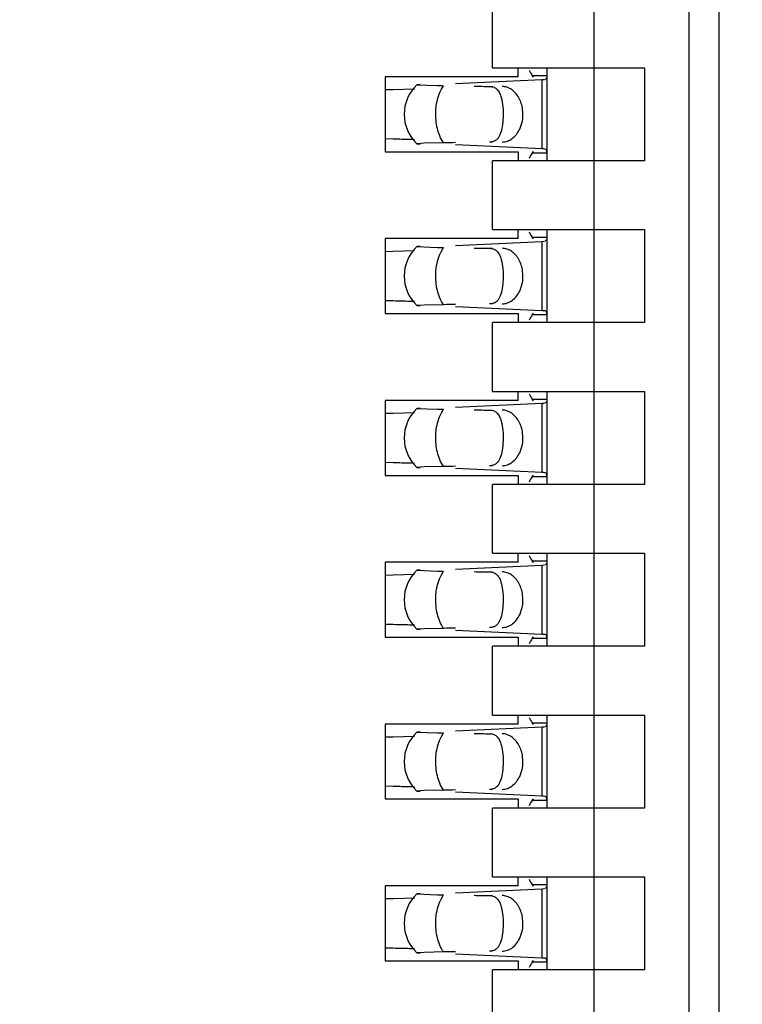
# Model space of a CAD drawing. Header units: inches. Extents: x 0 to 22, y 0 to 17.
# Tile 44 of 61: x 4.039 to 4.18, y 9.7 to 9.892. Entities that reach past the tile are written whole.
import ezdxf

# ---------------------------------------------------------------- set-up
doc = ezdxf.new("R2010")
doc.units = ezdxf.units.IN
doc.header["$LTSCALE"] = 1.21
doc.header["$MEASUREMENT"] = 0
doc.layers.get('0').update_dxf_attribs({"linetype": 'CONTINUOUS'})
doc.layers.add('DIMENSIONS', color=7, linetype='CONTINUOUS')
doc.styles.get("Standard").update_dxf_attribs({"font": 'txt', "width": 0.8})
doc.dimstyles.new('DIMSTYLE_1', dxfattribs={"dimtxt": 0.125, "dimasz": 0.18, "dimexe": 0.18, "dimexo": 0.0625, "dimgap": 0.09, "dimtad": 0, "dimtih": 1, "dimtoh": 1, "dimdec": 3, "dimzin": 4, "dimdsep": 46, "dimtxsty": 'STANDARD', "dimblk": '_FILLED', "dimblk1": '_FILLED', "dimblk2": '_FILLED', "dimcen": 0.09, "dimadec": 0, "dimazin": 0, "dimtp": 0.01, "dimtm": 0.01, "dimtfac": 1, "dimtdec": 3, "dimtofl": 0, "dimtmove": 0, "dimatfit": 3, "dimldrblk": '_FILLED', "dimfxl": 1, "dimtolj": 1, "dimtzin": 4, "dimarcsym": 0})

# ---------------------------------------------------------------- blocks, each defined once
blk = doc.blocks.new('*D16')
at = {"layer": 'DIMENSIONS', "color": 2, "linetype": 'CONTINUOUS'}
blk.add_line((4.337998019, 6.2692184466), (3.445098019, 6.2692184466), dxfattribs=at)
at = {"layer": 'DIMENSIONS', "color": 2, "linetype": 'CONTINUOUS', "insert": (3.382598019, 6.3317184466), "char_height": 0.125, "width": 1.525, "attachment_point": 3, "line_spacing_factor": 0.9}
blk.add_mtext('-4.822{\\Ftxt.shx;\\W1.000000;\\H0.125000; }[122.48]', dxfattribs=at)
blk = doc.blocks.new('_FILLED')
at = {"color": 0, "linetype": 'BYBLOCK'}
blk.add_solid([(0, 0), (-1, 0.1736111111), (-1, -0.1736111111)], dxfattribs=at)
blk = doc.blocks.new('*D17')
at = {"layer": 'DIMENSIONS', "color": 2, "linetype": 'CONTINUOUS'}
for p, q in [((3.7807905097, 6.1477749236), (3.6201636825, 5.9958963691)), ((4.326098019, 6.1477749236), (3.7807905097, 6.1477749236)), ((3.6201636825, 5.9958963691), (3.445098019, 5.9958963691))]:
    blk.add_line(p, q, dxfattribs=at)
at = {"layer": 'DIMENSIONS', "color": 2, "linetype": 'CONTINUOUS', "insert": (3.382598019, 6.0583963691), "char_height": 0.125, "width": 1.525, "attachment_point": 3, "line_spacing_factor": 0.9}
blk.add_mtext('-4.943{\\Ftxt.shx;\\W1.000000;\\H0.125000; }[125.56]', dxfattribs=at)

msp = doc.modelspace()

# ---------------------------------------------------------------- linework, layer by layer
at = {"color": 7, "linetype": 'CONTINUOUS'}
for p, q in [((4.1755444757, 7.385423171), (4.1755444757, 10.2200688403)), ((4.1696389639, 10.1019586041), (4.1696389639, 7.5035334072)), ((4.1511350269, 10.0885727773), (4.1511350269, 7.516919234)), ((4.1314499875, 9.8826672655), (4.1314499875, 9.8960530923)), ((4.1314499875, 9.8826672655), (4.1609775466, 9.8826672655)), ((4.1364106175, 9.880895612), (4.1364106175, 9.8826672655)), ((4.1420799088, 9.8645570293), (4.1420799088, 9.8826672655)), ((4.1609775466, 9.8826672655), (4.1609775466, 9.8645570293)), ((4.1105838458, 9.880895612), (4.1105838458, 9.8663286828)), ((4.1364106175, 9.880895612), (4.1105838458, 9.880895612)), ((4.1391347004, 9.8811738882), (4.1420799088, 9.8811738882)), ((4.1394246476, 9.880846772), (4.1391347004, 9.8811738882)), ((4.1416927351, 9.8803856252), (4.1420382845, 9.8807892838)), ((4.1420382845, 9.8807892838), (4.1420799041, 9.8811620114)), ((4.1420799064, 9.8811635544), (4.1420789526, 9.8812321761)), ((4.1167300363, 9.8793491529), (4.1207671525, 9.8791958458)), ((4.1173599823, 9.879401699), (4.1167799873, 9.8793626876)), ((4.1242299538, 9.879570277), (4.141113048, 9.8803543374)), ((4.1411130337, 9.8803547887), (4.1415281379, 9.8803766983)), ((4.1106000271, 9.8784255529), (4.1121165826, 9.878457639)), ((4.1121165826, 9.878457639), (4.1162747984, 9.8785678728)), ((4.1367262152, 9.8707062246), (4.1372032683, 9.8720988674)), ((4.1121165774, 9.8687667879), (4.1106000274, 9.8687988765)), ((4.1181465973, 9.867967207), (4.1167301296, 9.8678750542)), ((4.1167301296, 9.8678750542), (4.1173600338, 9.8678225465)), ((4.1218945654, 9.8680471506), (4.1181465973, 9.867967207)), ((4.141113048, 9.8668699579), (4.1242299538, 9.8676540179)), ((4.1313021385, 9.8682402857), (4.1308702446, 9.8681987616)), ((4.1105838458, 9.8663286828), (4.1364106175, 9.8663286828)), ((4.1364106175, 9.8663286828), (4.1364106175, 9.8645570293)), ((4.1391347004, 9.8660504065), (4.1394246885, 9.8663775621)), ((4.1420799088, 9.8660504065), (4.1391347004, 9.8660504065)), ((4.1416927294, 9.8668366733), (4.1413348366, 9.8668585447)), ((4.1419108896, 9.8666970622), (4.1416927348, 9.8668385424)), ((4.1420799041, 9.8660622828), (4.1419108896, 9.8666970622)), ((4.1420789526, 9.8659921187), (4.1420799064, 9.8660607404)), ((4.1314499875, 9.8511712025), (4.1314499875, 9.8645570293)), ((4.1609775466, 9.8645570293), (4.1314499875, 9.8645570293)), ((4.1314499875, 9.8511712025), (4.1609775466, 9.8511712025)), ((4.1364106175, 9.849399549), (4.1364106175, 9.8511712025)), ((4.1420799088, 9.8330609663), (4.1420799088, 9.8511712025)), ((4.1609775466, 9.8511712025), (4.1609775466, 9.8330609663)), ((4.1105838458, 9.849399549), (4.1105838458, 9.8348326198)), ((4.1364106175, 9.849399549), (4.1105838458, 9.849399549)), ((4.1242299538, 9.848074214), (4.141113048, 9.8488582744)), ((4.1391347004, 9.8496778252), (4.1420799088, 9.8496778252)), ((4.1394246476, 9.8493507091), (4.1391347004, 9.8496778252)), ((4.1411130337, 9.8488587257), (4.1415281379, 9.8488806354)), ((4.1416927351, 9.8488895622), (4.1420382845, 9.8492932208)), ((4.1420382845, 9.8492932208), (4.1420799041, 9.8496659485)), ((4.1420799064, 9.8496674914), (4.1420789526, 9.8497361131)), ((4.1106000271, 9.8469294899), (4.1121165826, 9.846961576)), ((4.1121165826, 9.846961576), (4.1162747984, 9.8470718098)), ((4.1167300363, 9.8478530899), (4.1207671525, 9.8476997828)), ((4.1173599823, 9.847905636), (4.1167799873, 9.8478666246)), ((4.1367262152, 9.8392101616), (4.1372032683, 9.8406028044)), ((4.1121165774, 9.8372707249), (4.1106000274, 9.8373028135)), ((4.1313021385, 9.8367442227), (4.1308702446, 9.8367026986)), ((4.1105838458, 9.8348326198), (4.1364106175, 9.8348326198)), ((4.1181465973, 9.836471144), (4.1167301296, 9.8363789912)), ((4.1167301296, 9.8363789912), (4.1173600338, 9.8363264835)), ((4.1218945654, 9.8365510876), (4.1181465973, 9.836471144)), ((4.141113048, 9.8353738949), (4.1242299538, 9.8361579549)), ((4.1364106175, 9.8348326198), (4.1364106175, 9.8330609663)), ((4.1391347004, 9.8345543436), (4.1394246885, 9.8348814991)), ((4.1416927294, 9.8353406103), (4.1413348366, 9.8353624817)), ((4.1419108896, 9.8352009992), (4.1416927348, 9.8353424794)), ((4.1420799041, 9.8345662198), (4.1419108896, 9.8352009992)), ((4.1314499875, 9.8196751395), (4.1314499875, 9.8330609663)), ((4.1609775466, 9.8330609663), (4.1314499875, 9.8330609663)), ((4.1420799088, 9.8345543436), (4.1391347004, 9.8345543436)), ((4.1420789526, 9.8344960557), (4.1420799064, 9.8345646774)), ((4.1314499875, 9.8196751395), (4.1609775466, 9.8196751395)), ((4.1364106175, 9.817903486), (4.1364106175, 9.8196751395)), ((4.1420799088, 9.8015649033), (4.1420799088, 9.8196751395)), ((4.1609775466, 9.8196751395), (4.1609775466, 9.8015649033)), ((4.1105838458, 9.817903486), (4.1105838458, 9.8033365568)), ((4.1364106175, 9.817903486), (4.1105838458, 9.817903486)), ((4.1391347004, 9.8181817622), (4.1420799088, 9.8181817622)), ((4.1394246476, 9.8178546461), (4.1391347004, 9.8181817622)), ((4.1416927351, 9.8173934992), (4.1420382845, 9.8177971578)), ((4.1420382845, 9.8177971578), (4.1420799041, 9.8181698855)), ((4.1420799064, 9.8181714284), (4.1420789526, 9.8182400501)), ((4.1121165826, 9.815465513), (4.1162747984, 9.8155757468)), ((4.1167300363, 9.8163570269), (4.1207671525, 9.8162037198)), ((4.1173599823, 9.816409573), (4.1167799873, 9.8163705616)), ((4.1242299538, 9.816578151), (4.141113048, 9.8173622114)), ((4.1411130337, 9.8173626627), (4.1415281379, 9.8173845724)), ((4.1106000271, 9.8154334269), (4.1121165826, 9.815465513)), ((4.1367262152, 9.8077140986), (4.1372032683, 9.8091067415)), ((4.1121165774, 9.8057746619), (4.1106000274, 9.8058067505)), ((4.1181465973, 9.804975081), (4.1167301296, 9.8048829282)), ((4.1167301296, 9.8048829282), (4.1173600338, 9.8048304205)), ((4.1218945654, 9.8050550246), (4.1181465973, 9.804975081)), ((4.141113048, 9.8038778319), (4.1242299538, 9.8046618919)), ((4.1313021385, 9.8052481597), (4.1308702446, 9.8052066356)), ((4.1105838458, 9.8033365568), (4.1364106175, 9.8033365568)), ((4.1364106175, 9.8033365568), (4.1364106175, 9.8015649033)), ((4.1391347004, 9.8030582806), (4.1394246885, 9.8033854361)), ((4.1420799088, 9.8030582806), (4.1391347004, 9.8030582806)), ((4.1416927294, 9.8038445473), (4.1413348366, 9.8038664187)), ((4.1419108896, 9.8037049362), (4.1416927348, 9.8038464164)), ((4.1420799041, 9.8030701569), (4.1419108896, 9.8037049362)), ((4.1420789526, 9.8029999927), (4.1420799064, 9.8030686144)), ((4.1314499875, 9.7881790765), (4.1314499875, 9.8015649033)), ((4.1609775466, 9.8015649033), (4.1314499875, 9.8015649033)), ((4.1314499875, 9.7881790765), (4.1609775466, 9.7881790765)), ((4.1364106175, 9.786407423), (4.1364106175, 9.7881790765)), ((4.1420799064, 9.7866753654), (4.1420789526, 9.7867439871)), ((4.1420799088, 9.7700688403), (4.1420799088, 9.7881790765)), ((4.1609775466, 9.7881790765), (4.1609775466, 9.7700688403)), ((4.1105838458, 9.786407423), (4.1105838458, 9.7718404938)), ((4.1364106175, 9.786407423), (4.1105838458, 9.786407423)), ((4.1167300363, 9.7848609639), (4.1207671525, 9.7847076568)), ((4.1173599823, 9.78491351), (4.1167799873, 9.7848744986)), ((4.1242299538, 9.785082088), (4.141113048, 9.7858661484)), ((4.1391347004, 9.7866856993), (4.1420799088, 9.7866856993)), ((4.1394246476, 9.7863585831), (4.1391347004, 9.7866856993)), ((4.1411130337, 9.7858665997), (4.1415281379, 9.7858885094)), ((4.1416927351, 9.7858974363), (4.1420382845, 9.7863010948)), ((4.1420382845, 9.7863010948), (4.1420799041, 9.7866738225)), ((4.1106000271, 9.7839373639), (4.1121165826, 9.78396945)), ((4.1121165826, 9.78396945), (4.1162747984, 9.7840796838)), ((4.1367262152, 9.7762180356), (4.1372032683, 9.7776106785)), ((4.1121165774, 9.7742785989), (4.1106000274, 9.7743106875)), ((4.1181465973, 9.773479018), (4.1167301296, 9.7733868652)), ((4.1167301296, 9.7733868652), (4.1173600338, 9.7733343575)), ((4.1218945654, 9.7735589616), (4.1181465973, 9.773479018)), ((4.1313021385, 9.7737520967), (4.1308702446, 9.7737105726)), ((4.1105838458, 9.7718404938), (4.1364106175, 9.7718404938)), ((4.141113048, 9.7723817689), (4.1242299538, 9.7731658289)), ((4.1364106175, 9.7718404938), (4.1364106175, 9.7700688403)), ((4.1391347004, 9.7715622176), (4.1394246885, 9.7718893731)), ((4.1420799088, 9.7715622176), (4.1391347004, 9.7715622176)), ((4.1416927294, 9.7723484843), (4.1413348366, 9.7723703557)), ((4.1419108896, 9.7722088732), (4.1416927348, 9.7723503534)), ((4.1420799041, 9.7715740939), (4.1419108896, 9.7722088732)), ((4.1420789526, 9.7715039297), (4.1420799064, 9.7715725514)), ((4.1314499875, 9.7566830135), (4.1314499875, 9.7700688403)), ((4.1609775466, 9.7700688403), (4.1314499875, 9.7700688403)), ((4.1314499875, 9.7566830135), (4.1609775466, 9.7566830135)), ((4.1364106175, 9.75491136), (4.1364106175, 9.7566830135)), ((4.1420799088, 9.7385727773), (4.1420799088, 9.7566830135)), ((4.1609775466, 9.7566830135), (4.1609775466, 9.7385727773)), ((4.1105838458, 9.75491136), (4.1105838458, 9.7403444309)), ((4.1364106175, 9.75491136), (4.1105838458, 9.75491136)), ((4.1242299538, 9.7535860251), (4.141113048, 9.7543700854)), ((4.1391347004, 9.7551896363), (4.1420799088, 9.7551896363)), ((4.1394246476, 9.7548625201), (4.1391347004, 9.7551896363)), ((4.1411130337, 9.7543705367), (4.1415281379, 9.7543924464)), ((4.1416927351, 9.7544013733), (4.1420382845, 9.7548050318)), ((4.1420382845, 9.7548050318), (4.1420799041, 9.7551777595)), ((4.1420799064, 9.7551793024), (4.1420789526, 9.7552479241)), ((4.1106000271, 9.7524413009), (4.1121165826, 9.7524733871)), ((4.1121165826, 9.7524733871), (4.1162747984, 9.7525836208)), ((4.1167300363, 9.7533649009), (4.1207671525, 9.7532115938)), ((4.1173599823, 9.753417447), (4.1167799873, 9.7533784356)), ((4.1367262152, 9.7447219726), (4.1372032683, 9.7461146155)), ((4.1121165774, 9.7427825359), (4.1106000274, 9.7428146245)), ((4.1181465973, 9.741982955), (4.1167301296, 9.7418908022)), ((4.1167301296, 9.7418908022), (4.1173600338, 9.7418382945)), ((4.1218945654, 9.7420628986), (4.1181465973, 9.741982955)), ((4.141113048, 9.740885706), (4.1242299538, 9.7416697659)), ((4.1313021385, 9.7422560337), (4.1308702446, 9.7422145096)), ((4.1416927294, 9.7408524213), (4.1413348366, 9.7408742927)), ((4.1419108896, 9.7407128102), (4.1416927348, 9.7408542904)), ((4.1105838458, 9.7403444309), (4.1364106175, 9.7403444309)), ((4.1364106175, 9.7403444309), (4.1364106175, 9.7385727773)), ((4.1391347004, 9.7400661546), (4.1394246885, 9.7403933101)), ((4.1420799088, 9.7400661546), (4.1391347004, 9.7400661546)), ((4.1420799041, 9.7400780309), (4.1419108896, 9.7407128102)), ((4.1420789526, 9.7400078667), (4.1420799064, 9.7400764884)), ((4.1314499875, 9.7251869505), (4.1314499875, 9.7385727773)), ((4.1609775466, 9.7385727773), (4.1314499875, 9.7385727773)), ((4.1314499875, 9.7251869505), (4.1609775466, 9.7251869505)), ((4.1364106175, 9.723415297), (4.1364106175, 9.7251869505)), ((4.1391347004, 9.7236935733), (4.1420799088, 9.7236935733)), ((4.1394246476, 9.7233664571), (4.1391347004, 9.7236935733)), ((4.1420382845, 9.7233089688), (4.1420799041, 9.7236816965)), ((4.1420799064, 9.7236832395), (4.1420789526, 9.7237518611)), ((4.1420799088, 9.7070767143), (4.1420799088, 9.7251869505)), ((4.1609775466, 9.7251869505), (4.1609775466, 9.7070767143)), ((4.1105838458, 9.723415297), (4.1105838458, 9.7088483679)), ((4.1364106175, 9.723415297), (4.1105838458, 9.723415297)), ((4.1167300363, 9.7218688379), (4.1207671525, 9.7217155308)), ((4.1173599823, 9.721921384), (4.1167799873, 9.7218823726)), ((4.1242299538, 9.7220899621), (4.141113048, 9.7228740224)), ((4.1411130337, 9.7228744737), (4.1415281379, 9.7228963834)), ((4.1416927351, 9.7229053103), (4.1420382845, 9.7233089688)), ((4.1106000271, 9.7209452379), (4.1121165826, 9.7209773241)), ((4.1121165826, 9.7209773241), (4.1162747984, 9.7210875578)), ((4.1367262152, 9.7132259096), (4.1372032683, 9.7146185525)), ((4.1121165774, 9.7112864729), (4.1106000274, 9.7113185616)), ((4.1181465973, 9.7104868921), (4.1167301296, 9.7103947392)), ((4.1167301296, 9.7103947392), (4.1173600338, 9.7103422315)), ((4.1218945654, 9.7105668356), (4.1181465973, 9.7104868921)), ((4.141113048, 9.709389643), (4.1242299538, 9.7101737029)), ((4.1313021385, 9.7107599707), (4.1308702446, 9.7107184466)), ((4.1105838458, 9.7088483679), (4.1364106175, 9.7088483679)), ((4.1364106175, 9.7088483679), (4.1364106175, 9.7070767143)), ((4.1391347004, 9.7085700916), (4.1394246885, 9.7088972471)), ((4.1420799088, 9.7085700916), (4.1391347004, 9.7085700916)), ((4.1416927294, 9.7093563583), (4.1413348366, 9.7093782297)), ((4.1419108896, 9.7092167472), (4.1416927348, 9.7093582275)), ((4.1420799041, 9.7085819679), (4.1419108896, 9.7092167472)), ((4.1420789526, 9.7085118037), (4.1420799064, 9.7085804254)), ((4.1314499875, 9.6936908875), (4.1314499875, 9.7070767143)), ((4.1609775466, 9.7070767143), (4.1314499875, 9.7070767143))]:
    msp.add_line(p, q, dxfattribs=at)
at = {"color": 9, "linetype": 'CONTINUOUS'}
for p, q in [((4.1214830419, 9.8784655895), (4.1218945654, 9.8791771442)), ((4.1308702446, 9.8790255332), (4.1314499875, 9.8790255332)), ((4.141113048, 9.8668699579), (4.141113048, 9.8803543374)), ((4.1314499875, 9.8681987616), (4.1308702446, 9.8681987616)), ((4.141113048, 9.8353738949), (4.141113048, 9.8488582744)), ((4.1214830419, 9.8469695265), (4.1218945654, 9.8476810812)), ((4.1308702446, 9.8475294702), (4.1314499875, 9.8475294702)), ((4.1314499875, 9.8367026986), (4.1308702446, 9.8367026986)), ((4.1214830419, 9.8154734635), (4.1218945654, 9.8161850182)), ((4.1308702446, 9.8160334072), (4.1314499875, 9.8160334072)), ((4.141113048, 9.8038778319), (4.141113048, 9.8173622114)), ((4.1314499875, 9.8052066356), (4.1308702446, 9.8052066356)), ((4.141113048, 9.7723817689), (4.141113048, 9.7858661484)), ((4.1214830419, 9.7839774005), (4.1218945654, 9.7846889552)), ((4.1308702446, 9.7845373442), (4.1314499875, 9.7845373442)), ((4.1314499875, 9.7737105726), (4.1308702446, 9.7737105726)), ((4.141113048, 9.740885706), (4.141113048, 9.7543700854)), ((4.1214830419, 9.7524813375), (4.1218945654, 9.7531928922)), ((4.1308702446, 9.7530412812), (4.1314499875, 9.7530412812)), ((4.1314499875, 9.7422145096), (4.1308702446, 9.7422145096)), ((4.1214830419, 9.7209852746), (4.1218945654, 9.7216968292)), ((4.141113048, 9.709389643), (4.141113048, 9.7228740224)), ((4.1308702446, 9.7215452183), (4.1314499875, 9.7215452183)), ((4.1314499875, 9.7107184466), (4.1308702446, 9.7107184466))]:
    msp.add_line(p, q, dxfattribs=at)
at = {"color": 7, "linetype": 'CONTINUOUS'}
for centre, radius, start, end in [((4.1221232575, 9.8736121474), 0.0078740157, 133.2313990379, 226.7695386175), ((4.1284767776, 10.3099742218), 0.4308473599, 268.9746889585, 269.1246374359), ((4.099578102, 9.2998285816), 0.5690763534, 88.5671778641, 88.7374983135), ((4.1053529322, 9.52713055), 0.3417010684, 88.3363875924, 88.582163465), ((4.1076566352, 9.6074735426), 0.2613250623, 88.110127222, 88.3298669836), ((4.1395348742, 9.8326860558), 0.0342198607, 86.9848544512, 87.356632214), ((4.1221232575, 9.8421160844), 0.0078740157, 133.2313990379, 226.7695386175), ((4.1284767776, 10.2784781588), 0.4308473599, 268.9746889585, 269.1246374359), ((4.099578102, 9.2683325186), 0.5690763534, 88.5671778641, 88.7374983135), ((4.1053529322, 9.4956344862), 0.3417010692, 88.3363875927, 88.5821634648), ((4.1076566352, 9.5759774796), 0.2613250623, 88.110127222, 88.3298669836), ((4.1395348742, 9.8011899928), 0.0342198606, 86.9848544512, 87.3566322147), ((4.1221232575, 9.8106200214), 0.0078740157, 133.2313990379, 226.7695386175), ((4.1284767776, 10.2469820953), 0.4308473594, 268.9746889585, 269.1246374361), ((4.099578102, 9.236836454), 0.5690763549, 88.5671778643, 88.7374983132), ((4.1053529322, 9.464138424), 0.3417010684, 88.3363875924, 88.582163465), ((4.1076566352, 9.5444814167), 0.2613250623, 88.110127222, 88.3298669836), ((4.1395348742, 9.7696939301), 0.0342198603, 86.9848544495, 87.3566322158), ((4.1221232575, 9.7791239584), 0.0078740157, 133.2313990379, 226.7695386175), ((4.1284767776, 10.2154860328), 0.4308473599, 268.9746889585, 269.1246374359), ((4.099578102, 9.2053403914), 0.5690763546, 88.5671778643, 88.7374983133), ((4.1053529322, 9.4326423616), 0.3417010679, 88.3363875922, 88.5821634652), ((4.1076566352, 9.512985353), 0.261325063, 88.1101272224, 88.3298669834), ((4.1395348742, 9.7381978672), 0.0342198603, 86.9848544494, 87.3566322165), ((4.1221232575, 9.7476278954), 0.0078740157, 133.2313990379, 226.7695386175), ((4.1284767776, 10.1839899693), 0.4308473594, 268.9746889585, 269.1246374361), ((4.099578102, 9.173844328), 0.569076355, 88.5671778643, 88.7374983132), ((4.1053529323, 9.4011462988), 0.3417010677, 88.3363875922, 88.5821634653), ((4.1076566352, 9.4814892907), 0.2613250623, 88.110127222, 88.3298669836), ((4.1395348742, 9.7067018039), 0.0342198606, 86.9848544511, 87.3566322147), ((4.1221232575, 9.7161318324), 0.0078740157, 133.2313990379, 226.7695386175), ((4.1284767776, 10.1524939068), 0.4308473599, 268.9746889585, 269.1246374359), ((4.099578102, 9.1423482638), 0.5690763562, 88.5671778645, 88.7374983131), ((4.1053529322, 9.3696502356), 0.3417010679, 88.3363875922, 88.5821634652), ((4.1076566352, 9.4499932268), 0.2613250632, 88.1101272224, 88.3298669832), ((4.1395348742, 9.6752057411), 0.0342198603, 86.9848544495, 87.3566322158)]:
    msp.add_arc(centre, radius, start, end, dxfattribs=at)
for centre, major_axis, ratio, start_param, end_param in [((4.140272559, 9.8921951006), (-0, 0.0118110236), 0.2679491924, -3.706593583, -3.5093685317), ((4.4585299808, 9.8736121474), (0.4711895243, -0.0078735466), 0.0001824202, -2.3486536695, -2.3397535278), ((4.4585299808, 9.8736121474), (0.4711895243, 0.0078735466), 0.0001824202, 2.359501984, 2.366612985), ((4.140272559, 9.8550291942), (0, 0.0118110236), 0.2679491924, 0.3677758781, 0.564998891), ((4.140272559, 9.8606990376), (-0, 0.0118110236), 0.2679491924, -3.706593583, -3.5093685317), ((4.4585299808, 9.8421160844), (0.4711895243, -0.0078735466), 0.0001824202, -2.3486536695, -2.3397535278), ((4.4585299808, 9.8421160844), (0.4711895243, 0.0078735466), 0.0001824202, 2.359501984, 2.366612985), ((4.140272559, 9.8235331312), (0, 0.0118110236), 0.2679491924, 0.3677758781, 0.564998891), ((4.140272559, 9.8292029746), (-0, 0.0118110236), 0.2679491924, -3.706593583, -3.5093685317), ((4.4585299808, 9.8106200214), (0.4711895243, -0.0078735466), 0.0001824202, -2.3486536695, -2.3397535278), ((4.4585299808, 9.8106200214), (0.4711895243, 0.0078735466), 0.0001824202, 2.359501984, 2.366612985), ((4.140272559, 9.7920370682), (0, 0.0118110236), 0.2679491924, 0.3677758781, 0.564998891), ((4.140272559, 9.7977069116), (-0, 0.0118110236), 0.2679491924, -3.706593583, -3.5093685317), ((4.4585299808, 9.7791239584), (0.4711895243, -0.0078735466), 0.0001824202, -2.3486536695, -2.3397535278), ((4.4585299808, 9.7791239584), (0.4711895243, 0.0078735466), 0.0001824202, 2.359501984, 2.366612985), ((4.140272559, 9.7605410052), (-0, 0.0118110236), 0.2679491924, 0.3677758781, 0.564998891), ((4.140272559, 9.7662108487), (0, 0.0118110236), 0.2679491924, -3.706593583, -3.5093685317), ((4.4585299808, 9.7476278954), (0.4711895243, -0.0078735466), 0.0001824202, -2.3486536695, -2.3397535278), ((4.4585299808, 9.7476278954), (0.4711895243, 0.0078735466), 0.0001824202, 2.359501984, 2.366612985), ((4.140272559, 9.7290449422), (0, 0.0118110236), 0.2679491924, 0.3677758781, 0.564998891), ((4.140272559, 9.7347147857), (-0, 0.0118110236), 0.2679491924, -3.706593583, -3.5093685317), ((4.4585299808, 9.7161318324), (0.4711895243, -0.0078735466), 0.0001824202, -2.3486536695, -2.3397535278), ((4.4585299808, 9.7161318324), (0.4711895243, 0.0078735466), 0.0001824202, 2.359501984, 2.366612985), ((4.140272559, 9.6975488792), (0, 0.0118110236), 0.2679491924, 0.3677758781, 0.564998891)]:
    msp.add_ellipse(centre, major_axis=major_axis, ratio=ratio, start_param=start_param, end_param=end_param, dxfattribs=at)
for points, knots in [([(4.1308702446, 9.8790255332), (4.1311634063, 9.8790205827), (4.1315965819, 9.8789484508), (4.1320848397, 9.8786787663), (4.1324885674, 9.878325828), (4.1328773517, 9.8777120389), (4.1330664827, 9.8771556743), (4.1331482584, 9.8768535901)], [0, 0, 0, 0, 0.2575080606, 0.3729976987, 0.4863784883, 0.7251431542, 1, 1, 1, 1]), ([(4.1372032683, 9.8720988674), (4.1373803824, 9.8729025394), (4.1374462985, 9.8745557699), (4.1368386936, 9.8765014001), (4.1359654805, 9.8777518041), (4.1351776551, 9.8784570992), (4.1342813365, 9.8789087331), (4.1336358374, 9.8790202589), (4.1333202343, 9.8790255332)], [0, 0, 0, 0, 0.2761150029, 0.5429829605, 0.6674054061, 0.7841211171, 0.8940953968, 1, 1, 1, 1]), ([(4.1331482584, 9.8768535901), (4.1333084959, 9.8762616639), (4.1334948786, 9.8749583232), (4.1335217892, 9.8736479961), (4.1334954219, 9.8729532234)], [0, 0, 0, 0, 0.468650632, 1, 1, 1, 1]), ([(4.1334954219, 9.8729532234), (4.1334731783, 9.8723671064), (4.133378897, 9.8712916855), (4.1330873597, 9.8700267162), (4.1327031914, 9.869217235), (4.1323444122, 9.8687456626), (4.1318726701, 9.8683973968), (4.1314985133, 9.8682764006), (4.1313021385, 9.8682402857)], [0, 0, 0, 0, 0.3145836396, 0.5783093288, 0.6903244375, 0.7929302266, 0.8929102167, 1, 1, 1, 1]), ([(4.1333202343, 9.8681987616), (4.1336602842, 9.8682044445), (4.1343580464, 9.8683338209), (4.1353140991, 9.8688565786), (4.1361348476, 9.8696655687), (4.1365501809, 9.8703406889), (4.1367262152, 9.8707062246)], [0, 0, 0, 0, 0.229791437, 0.4696702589, 0.7258733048, 1, 1, 1, 1]), ([(4.1308702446, 9.8475294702), (4.1311634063, 9.8475245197), (4.1315965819, 9.8474523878), (4.1320848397, 9.8471827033), (4.1324885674, 9.8468297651), (4.1328773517, 9.8462159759), (4.1330664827, 9.8456596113), (4.1331482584, 9.8453575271)], [0, 0, 0, 0, 0.2575080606, 0.3729976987, 0.4863784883, 0.7251431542, 1, 1, 1, 1]), ([(4.1372032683, 9.8406028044), (4.1373803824, 9.8414064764), (4.1374462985, 9.8430597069), (4.1368386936, 9.8450053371), (4.1359654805, 9.8462557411), (4.1351776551, 9.8469610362), (4.1342813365, 9.8474126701), (4.1336358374, 9.8475241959), (4.1333202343, 9.8475294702)], [0, 0, 0, 0, 0.2761150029, 0.5429829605, 0.6674054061, 0.7841211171, 0.8940953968, 1, 1, 1, 1]), ([(4.1331482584, 9.8453575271), (4.1333084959, 9.8447656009), (4.1334948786, 9.8434622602), (4.1335217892, 9.8421519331), (4.1334954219, 9.8414571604)], [0, 0, 0, 0, 0.468650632, 1, 1, 1, 1]), ([(4.1334954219, 9.8414571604), (4.1334731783, 9.8408710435), (4.133378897, 9.8397956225), (4.1330873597, 9.8385306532), (4.1327031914, 9.837721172), (4.1323444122, 9.8372495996), (4.1318726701, 9.8369013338), (4.1314985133, 9.8367803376), (4.1313021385, 9.8367442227)], [0, 0, 0, 0, 0.3145836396, 0.5783093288, 0.6903244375, 0.7929302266, 0.8929102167, 1, 1, 1, 1]), ([(4.1333202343, 9.8367026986), (4.1336602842, 9.8367083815), (4.1343580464, 9.8368377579), (4.1353140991, 9.8373605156), (4.1361348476, 9.8381695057), (4.1365501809, 9.8388446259), (4.1367262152, 9.8392101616)], [0, 0, 0, 0, 0.229791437, 0.4696702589, 0.7258733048, 1, 1, 1, 1]), ([(4.1308702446, 9.8160334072), (4.1311634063, 9.8160284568), (4.1315965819, 9.8159563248), (4.1320848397, 9.8156866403), (4.1324885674, 9.8153337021), (4.1328773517, 9.8147199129), (4.1330664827, 9.8141635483), (4.1331482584, 9.8138614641)], [0, 0, 0, 0, 0.2575080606, 0.3729976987, 0.4863784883, 0.7251431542, 1, 1, 1, 1]), ([(4.1372032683, 9.8091067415), (4.1373803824, 9.8099104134), (4.1374462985, 9.8115636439), (4.1368386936, 9.8135092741), (4.1359654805, 9.8147596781), (4.1351776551, 9.8154649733), (4.1342813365, 9.8159166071), (4.1336358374, 9.8160281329), (4.1333202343, 9.8160334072)], [0, 0, 0, 0, 0.2761150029, 0.5429829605, 0.6674054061, 0.7841211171, 0.8940953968, 1, 1, 1, 1]), ([(4.1331482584, 9.8138614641), (4.1333084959, 9.8132695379), (4.1334948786, 9.8119661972), (4.1335217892, 9.8106558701), (4.1334954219, 9.8099610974)], [0, 0, 0, 0, 0.468650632, 1, 1, 1, 1]), ([(4.1334954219, 9.8099610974), (4.1334731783, 9.8093749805), (4.133378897, 9.8082995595), (4.1330873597, 9.8070345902), (4.1327031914, 9.806225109), (4.1323444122, 9.8057535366), (4.1318726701, 9.8054052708), (4.1314985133, 9.8052842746), (4.1313021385, 9.8052481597)], [0, 0, 0, 0, 0.3145836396, 0.5783093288, 0.6903244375, 0.7929302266, 0.8929102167, 1, 1, 1, 1]), ([(4.1333202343, 9.8052066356), (4.1336602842, 9.8052123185), (4.1343580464, 9.8053416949), (4.1353140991, 9.8058644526), (4.1361348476, 9.8066734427), (4.1365501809, 9.8073485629), (4.1367262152, 9.8077140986)], [0, 0, 0, 0, 0.229791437, 0.4696702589, 0.7258733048, 1, 1, 1, 1]), ([(4.1308702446, 9.7845373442), (4.1311634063, 9.7845323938), (4.1315965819, 9.7844602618), (4.1320848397, 9.7841905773), (4.1324885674, 9.7838376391), (4.1328773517, 9.7832238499), (4.1330664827, 9.7826674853), (4.1331482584, 9.7823654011)], [0, 0, 0, 0, 0.2575080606, 0.3729976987, 0.4863784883, 0.7251431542, 1, 1, 1, 1]), ([(4.1372032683, 9.7776106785), (4.1373803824, 9.7784143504), (4.1374462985, 9.7800675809), (4.1368386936, 9.7820132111), (4.1359654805, 9.7832636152), (4.1351776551, 9.7839689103), (4.1342813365, 9.7844205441), (4.1336358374, 9.7845320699), (4.1333202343, 9.7845373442)], [0, 0, 0, 0, 0.2761150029, 0.5429829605, 0.6674054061, 0.7841211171, 0.8940953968, 1, 1, 1, 1]), ([(4.1331482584, 9.7823654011), (4.1333084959, 9.7817734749), (4.1334948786, 9.7804701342), (4.1335217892, 9.7791598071), (4.1334954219, 9.7784650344)], [0, 0, 0, 0, 0.468650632, 1, 1, 1, 1]), ([(4.1334954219, 9.7784650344), (4.1334731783, 9.7778789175), (4.133378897, 9.7768034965), (4.1330873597, 9.7755385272), (4.1327031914, 9.774729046), (4.1323444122, 9.7742574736), (4.1318726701, 9.7739092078), (4.1314985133, 9.7737882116), (4.1313021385, 9.7737520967)], [0, 0, 0, 0, 0.3145836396, 0.5783093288, 0.6903244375, 0.7929302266, 0.8929102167, 1, 1, 1, 1]), ([(4.1333202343, 9.7737105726), (4.1336602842, 9.7737162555), (4.1343580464, 9.7738456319), (4.1353140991, 9.7743683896), (4.1361348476, 9.7751773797), (4.1365501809, 9.7758524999), (4.1367262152, 9.7762180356)], [0, 0, 0, 0, 0.229791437, 0.4696702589, 0.7258733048, 1, 1, 1, 1]), ([(4.1308702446, 9.7530412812), (4.1311634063, 9.7530363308), (4.1315965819, 9.7529641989), (4.1320848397, 9.7526945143), (4.1324885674, 9.7523415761), (4.1328773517, 9.751727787), (4.1330664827, 9.7511714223), (4.1331482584, 9.7508693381)], [0, 0, 0, 0, 0.2575080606, 0.3729976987, 0.4863784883, 0.7251431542, 1, 1, 1, 1]), ([(4.1372032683, 9.7461146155), (4.1373803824, 9.7469182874), (4.1374462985, 9.7485715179), (4.1368386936, 9.7505171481), (4.1359654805, 9.7517675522), (4.1351776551, 9.7524728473), (4.1342813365, 9.7529244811), (4.1336358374, 9.7530360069), (4.1333202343, 9.7530412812)], [0, 0, 0, 0, 0.2761150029, 0.5429829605, 0.6674054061, 0.7841211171, 0.8940953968, 1, 1, 1, 1]), ([(4.1331482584, 9.7508693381), (4.1333084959, 9.750277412), (4.1334948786, 9.7489740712), (4.1335217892, 9.7476637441), (4.1334954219, 9.7469689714)], [0, 0, 0, 0, 0.468650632, 1, 1, 1, 1]), ([(4.1334954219, 9.7469689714), (4.1334731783, 9.7463828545), (4.133378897, 9.7453074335), (4.1330873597, 9.7440424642), (4.1327031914, 9.743232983), (4.1323444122, 9.7427614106), (4.1318726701, 9.7424131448), (4.1314985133, 9.7422921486), (4.1313021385, 9.7422560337)], [0, 0, 0, 0, 0.3145836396, 0.5783093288, 0.6903244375, 0.7929302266, 0.8929102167, 1, 1, 1, 1]), ([(4.1333202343, 9.7422145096), (4.1336602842, 9.7422201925), (4.1343580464, 9.7423495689), (4.1353140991, 9.7428723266), (4.1361348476, 9.7436813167), (4.1365501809, 9.7443564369), (4.1367262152, 9.7447219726)], [0, 0, 0, 0, 0.229791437, 0.4696702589, 0.7258733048, 1, 1, 1, 1]), ([(4.1308702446, 9.7215452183), (4.1311634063, 9.7215402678), (4.1315965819, 9.7214681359), (4.1320848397, 9.7211984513), (4.1324885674, 9.7208455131), (4.1328773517, 9.720231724), (4.1330664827, 9.7196753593), (4.1331482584, 9.7193732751)], [0, 0, 0, 0, 0.2575080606, 0.3729976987, 0.4863784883, 0.7251431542, 1, 1, 1, 1]), ([(4.1372032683, 9.7146185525), (4.1373803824, 9.7154222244), (4.1374462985, 9.7170754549), (4.1368386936, 9.7190210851), (4.1359654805, 9.7202714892), (4.1351776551, 9.7209767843), (4.1342813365, 9.7214284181), (4.1336358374, 9.7215399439), (4.1333202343, 9.7215452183)], [0, 0, 0, 0, 0.2761150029, 0.5429829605, 0.6674054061, 0.7841211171, 0.8940953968, 1, 1, 1, 1]), ([(4.1331482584, 9.7193732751), (4.1333084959, 9.718781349), (4.1334948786, 9.7174780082), (4.1335217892, 9.7161676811), (4.1334954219, 9.7154729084)], [0, 0, 0, 0, 0.468650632, 1, 1, 1, 1]), ([(4.1334954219, 9.7154729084), (4.1334731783, 9.7148867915), (4.133378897, 9.7138113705), (4.1330873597, 9.7125464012), (4.1327031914, 9.7117369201), (4.1323444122, 9.7112653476), (4.1318726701, 9.7109170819), (4.1314985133, 9.7107960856), (4.1313021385, 9.7107599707)], [0, 0, 0, 0, 0.3145836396, 0.5783093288, 0.6903244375, 0.7929302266, 0.8929102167, 1, 1, 1, 1]), ([(4.1333202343, 9.7107184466), (4.1336602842, 9.7107241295), (4.1343580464, 9.7108535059), (4.1353140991, 9.7113762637), (4.1361348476, 9.7121852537), (4.1365501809, 9.7128603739), (4.1367262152, 9.7132259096)], [0, 0, 0, 0, 0.229791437, 0.4696702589, 0.7258733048, 1, 1, 1, 1])]:
    msp.add_open_spline(points, degree=3, knots=knots, dxfattribs=at)
at = {"color": 9, "linetype": 'CONTINUOUS'}
for points, knots in [([(4.120398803, 9.8740872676), (4.1204143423, 9.8744806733), (4.1205477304, 9.8759841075), (4.1209747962, 9.8774719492), (4.1214830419, 9.8784655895)], [0, 0, 0, 0, 0.260772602, 1, 1, 1, 1]), ([(4.1218945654, 9.8680471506), (4.1213458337, 9.8688877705), (4.1205529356, 9.8708784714), (4.1203556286, 9.8729942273), (4.120398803, 9.8740872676)], [0, 0, 0, 0, 0.4785423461, 1, 1, 1, 1]), ([(4.120398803, 9.8425912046), (4.1204143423, 9.8429846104), (4.1205477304, 9.8444880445), (4.1209747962, 9.8459758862), (4.1214830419, 9.8469695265)], [0, 0, 0, 0, 0.260772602, 1, 1, 1, 1]), ([(4.1218945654, 9.8365510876), (4.1213458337, 9.8373917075), (4.1205529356, 9.8393824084), (4.1203556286, 9.8414981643), (4.120398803, 9.8425912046)], [0, 0, 0, 0, 0.4785423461, 1, 1, 1, 1]), ([(4.120398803, 9.8110951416), (4.1204143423, 9.8114885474), (4.1205477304, 9.8129919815), (4.1209747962, 9.8144798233), (4.1214830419, 9.8154734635)], [0, 0, 0, 0, 0.260772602, 1, 1, 1, 1]), ([(4.1218945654, 9.8050550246), (4.1213458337, 9.8058956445), (4.1205529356, 9.8078863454), (4.1203556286, 9.8100021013), (4.120398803, 9.8110951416)], [0, 0, 0, 0, 0.4785423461, 1, 1, 1, 1]), ([(4.120398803, 9.7795990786), (4.1204143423, 9.7799924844), (4.1205477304, 9.7814959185), (4.1209747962, 9.7829837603), (4.1214830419, 9.7839774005)], [0, 0, 0, 0, 0.260772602, 1, 1, 1, 1]), ([(4.1218945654, 9.7735589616), (4.1213458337, 9.7743995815), (4.1205529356, 9.7763902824), (4.1203556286, 9.7785060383), (4.120398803, 9.7795990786)], [0, 0, 0, 0, 0.4785423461, 1, 1, 1, 1]), ([(4.120398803, 9.7481030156), (4.1204143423, 9.7484964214), (4.1205477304, 9.7499998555), (4.1209747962, 9.7514876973), (4.1214830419, 9.7524813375)], [0, 0, 0, 0, 0.260772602, 1, 1, 1, 1]), ([(4.1218945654, 9.7420628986), (4.1213458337, 9.7429035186), (4.1205529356, 9.7448942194), (4.1203556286, 9.7470099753), (4.120398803, 9.7481030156)], [0, 0, 0, 0, 0.4785423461, 1, 1, 1, 1]), ([(4.120398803, 9.7166069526), (4.1204143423, 9.7170003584), (4.1205477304, 9.7185037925), (4.1209747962, 9.7199916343), (4.1214830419, 9.7209852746)], [0, 0, 0, 0, 0.260772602, 1, 1, 1, 1]), ([(4.1218945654, 9.7105668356), (4.1213458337, 9.7114074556), (4.1205529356, 9.7133981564), (4.1203556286, 9.7155139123), (4.120398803, 9.7166069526)], [0, 0, 0, 0, 0.4785423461, 1, 1, 1, 1])]:
    msp.add_open_spline(points, degree=3, knots=knots, dxfattribs=at)

# ---------------------------------------------------------------- dimensions: what is measured, and where the dimension line sits
at = {"layer": 'DIMENSIONS', "color": 2, "linetype": 'CONTINUOUS'}
for feature_location, offset, origin, picture, middle in [((4.337998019, 6.2692184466), (-0.8928999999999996, 0), (4.400498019, 11.0912184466), '*D16', (2.370098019, 6.2692184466)), ((4.326098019, 6.1477749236), (-0.8809999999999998, -0.15187855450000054), (4.388598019, 11.0912184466), '*D17', (2.370098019, 5.9958963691))]:
    dim = msp.add_ordinate_dim(feature_location=feature_location, offset=offset, dtype=0, origin=origin, text='-<>', dimstyle='DIMSTYLE_1', dxfattribs=at)
    dim.commit()
    dim.dimension.update_dxf_attribs({"geometry": picture, "text_midpoint": middle})

doc.saveas('drawing.dxf')
